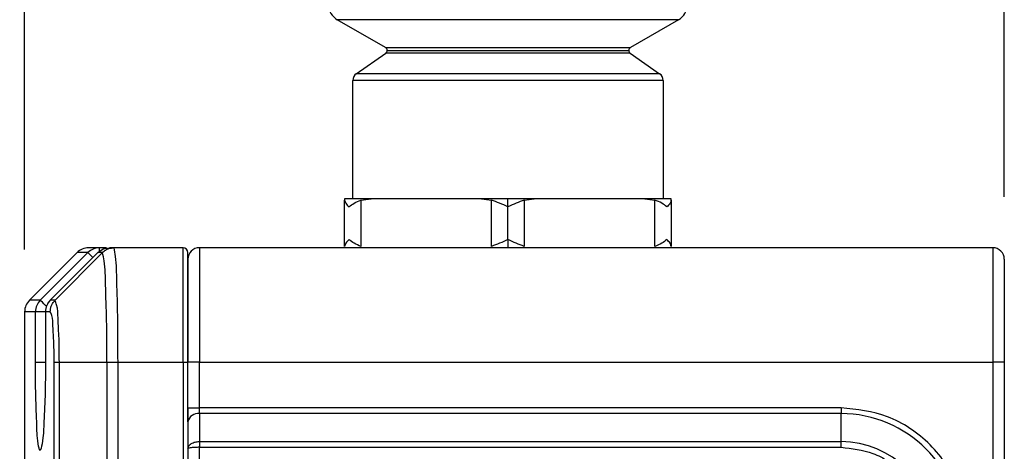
# Model space of a CAD drawing. Header units: millimetres. Extents: x 19 to 819, y 19 to 629.
# Tile 20 of 31: x 518 to 578, y 468 to 495. Entities that reach past the tile are written whole.
import ezdxf

# ---------------------------------------------------------------- set-up
doc = ezdxf.new("R2010")
doc.units = ezdxf.units.MM
doc.header["$LTSCALE"] = 3
doc.layers.add('DIMENSIONS', color=140, linetype='Continuous', lineweight=25)
doc.styles.add('SLDTEXTSTYLE0', font='TXT', dxfattribs={"width": 0.7})
doc.dimstyles.new('SLDDIMSTYLE0', dxfattribs={"dimtxt": 6.474023, "dimasz": 9.906, "dimexe": 0, "dimexo": 0.0625, "dimgap": 1.618506, "dimtad": 0, "dimtih": 1, "dimtoh": 1, "dimrnd": 1e-09, "dimzin": 12, "dimdsep": 46, "dimtxsty": 'SLDTEXTSTYLE0', "dimsah": 1, "dimcen": 0.09, "dimadec": 0, "dimazin": 3, "dimtfac": 1, "dimtofl": 0, "dimtmove": 0, "dimatfit": 3, "dimfxl": 0, "dimfrac": 2, "dimtolj": 1, "dimtzin": 12, "dimarcsym": 0})
doc.dimstyles.new('SLDDIMSTYLE1', dxfattribs={"dimtxt": 6.474023, "dimasz": 9.906, "dimexe": 0, "dimexo": 0.0625, "dimgap": 1.618506, "dimtad": 0, "dimtih": 1, "dimtoh": 1, "dimrnd": 1e-09, "dimzin": 4, "dimdsep": 46, "dimtxsty": 'SLDTEXTSTYLE0', "dimsah": 1, "dimcen": 0.09, "dimadec": 0, "dimazin": 1, "dimtfac": 1, "dimtofl": 0, "dimtmove": 0, "dimatfit": 3, "dimfxl": 0, "dimfrac": 2, "dimtolj": 1, "dimtzin": 12, "dimarcsym": 0})

# ---------------------------------------------------------------- blocks, each defined once
blk = doc.blocks.new('_D_10')
at = {"layer": 'DIMENSIONS'}
for p, q in [((485.507, 456.506), (485.507, 595.148)), ((578.007, 483.806), (578.007, 595.148)), ((485.507, 585.623), (513.703, 585.623)), ((522.476, 585.623), (520.302, 585.623)), ((520.302, 585.623), (520.302, 575.333)), ((541.714, 585.623), (543.888, 585.623)), ((543.888, 585.623), (543.888, 575.333)), ((578.007, 585.623), (550.487, 585.623)), ((520.302, 575.333), (522.476, 575.333)), ((543.888, 575.333), (541.714, 575.333))]:
    blk.add_line(p, q, dxfattribs=at)
for points in [[(485.507, 585.623), (495.413, 584.099), (495.413, 587.147)], [(578.007, 585.623), (568.101, 587.147), (568.101, 584.099)]]:
    blk.add_solid(points, dxfattribs=at)
at = {"layer": 'DIMENSIONS', "char_height": 6.35, "attachment_point": 1, "style": 'SLDTEXTSTYLE0'}
for s, insert in [('92.5', (522.476, 595.258)), ('3.64', (522.476, 583.519))]:
    blk.add_mtext(s, dxfattribs=dict(at, insert=insert))
blk = doc.blocks.new('_D_11')
at = {"layer": 'DIMENSIONS'}
for p, q in [((518.007, 480.592), (518.007, 568.033)), ((578.007, 483.806), (578.007, 568.033)), ((518.007, 558.508), (529.889, 558.508)), ((538.662, 558.508), (536.488, 558.508)), ((536.488, 558.508), (536.488, 548.219)), ((557.9, 558.508), (560.074, 558.508)), ((560.074, 558.508), (560.074, 548.219)), ((578.007, 558.508), (566.673, 558.508)), ((536.488, 548.219), (538.662, 548.219)), ((560.074, 548.219), (557.9, 548.219))]:
    blk.add_line(p, q, dxfattribs=at)
for points in [[(518.007, 558.508), (527.913, 556.984), (527.913, 560.032)], [(578.007, 558.508), (568.101, 560.032), (568.101, 556.984)]]:
    blk.add_solid(points, dxfattribs=at)
at = {"layer": 'DIMENSIONS', "char_height": 6.35, "attachment_point": 1, "style": 'SLDTEXTSTYLE0'}
for s, insert in [('60.0', (538.662, 568.143)), ('2.36', (538.662, 556.404))]:
    blk.add_mtext(s, dxfattribs=dict(at, insert=insert))

msp = doc.modelspace()

# ---------------------------------------------------------------- linework, layer by layer
for p, q in [((558.057, 494.647), (537.157, 494.647)), ((540.107, 492.944), (537.157, 494.647)), ((558.057, 494.647), (555.107, 492.944)), ((540.107, 492.944), (555.107, 492.944)), ((540.207, 492.77), (555.007, 492.77)), ((538.321, 491.345), (540.122, 492.607)), ((555.093, 492.607), (540.122, 492.607)), ((555.093, 492.607), (556.894, 491.345)), ((557.107, 490.936), (538.107, 490.936)), ((538.107, 483.696), (538.107, 490.936)), ((556.894, 491.345), (538.321, 491.345)), ((557.107, 490.936), (557.107, 483.696)), ((537.607, 483.696), (537.607, 483.612)), ((539.22, 483.696), (537.607, 483.696)), ((538.607, 483.612), (539.22, 483.696)), ((545.994, 483.696), (539.22, 483.696)), ((547.607, 483.696), (545.994, 483.696)), ((545.994, 483.696), (546.607, 483.612)), ((547.607, 483.196), (547.607, 483.696)), ((549.22, 483.696), (547.607, 483.696)), ((548.607, 483.612), (549.22, 483.696)), ((555.994, 483.696), (549.22, 483.696)), ((555.994, 483.696), (556.607, 483.612)), ((557.607, 483.696), (555.994, 483.696)), ((557.607, 483.612), (557.607, 483.696)), ((537.607, 480.78), (537.607, 483.612)), ((538.607, 483.612), (538.607, 480.78)), ((546.607, 480.78), (546.607, 483.612)), ((547.607, 481.196), (547.607, 483.196)), ((548.607, 483.612), (548.607, 480.78)), ((556.607, 480.78), (556.607, 483.612)), ((557.607, 483.612), (557.607, 480.78)), ((522.588, 480.696), (521.921, 480.696)), ((522.495, 480.403), (522.814, 480.628)), ((523.025, 480.696), (522.588, 480.696)), ((522.588, 480.482), (522.588, 480.696)), ((522.814, 480.628), (523.2, 480.696)), ((523.484, 480.696), (523.2, 480.696)), ((527.707, 480.696), (523.484, 480.696)), ((527.707, 473.696), (527.707, 480.696)), ((528.707, 480.696), (528.707, 473.696)), ((577.307, 480.696), (528.707, 480.696)), ((547.607, 481.196), (547.607, 480.696)), ((577.307, 480.696), (577.307, 473.696)), ((521.214, 480.403), (518.3, 477.489)), ((518.965, 477.489), (521.882, 480.403)), ((522.495, 480.403), (519.574, 477.489)), ((519.87, 477.489), (522.777, 480.403)), ((521.882, 480.403), (521.214, 480.403)), ((522.777, 480.403), (522.495, 480.403)), ((528.007, 473.696), (528.007, 480.396)), ((528.007, 479.996), (528.007, 473.696)), ((578.007, 479.996), (578.007, 473.696)), ((518.965, 477.489), (518.3, 477.489)), ((519.574, 477.489), (519.573, 477.489)), ((519.87, 477.489), (519.574, 477.489)), ((518.007, 476.782), (518.007, 465.35)), ((518.672, 476.782), (518.007, 476.782)), ((518.672, 473.696), (518.672, 476.782)), ((519.28, 476.782), (518.672, 476.782)), ((519.28, 476.782), (519.28, 473.696)), ((519.282, 476.782), (519.28, 476.782)), ((519.282, 476.782), (519.282, 473.696)), ((519.578, 476.782), (519.282, 476.782)), ((518.672, 473.696), (519.286, 473.696)), ((519.282, 473.696), (519.28, 473.696)), ((519.814, 377.693), (519.814, 473.698)), ((520.132, 473.696), (523.046, 473.696)), ((520.132, 377.696), (520.132, 473.696)), ((523.046, 473.696), (523.046, 377.696)), ((523.046, 473.696), (523.725, 473.696)), ((523.725, 377.696), (523.725, 473.696)), ((523.725, 473.696), (527.707, 473.696)), ((527.707, 473.696), (528.007, 473.696)), ((527.707, 473.696), (527.707, 453.015)), ((528.707, 473.696), (528.007, 473.696)), ((528.007, 470.055), (528.007, 473.696)), ((528.707, 473.696), (577.307, 473.696)), ((528.707, 470.903), (528.707, 473.696)), ((577.307, 473.696), (577.307, 377.696)), ((578.007, 473.696), (577.307, 473.696)), ((578.007, 473.696), (578.007, 377.696)), ((528.007, 470.903), (528.707, 470.903)), ((528.007, 470.903), (528.007, 470.054)), ((528.707, 470.549), (528.707, 470.903)), ((568.007, 470.903), (528.707, 470.903)), ((528.707, 470.549), (528.707, 468.842)), ((568.007, 470.549), (528.707, 470.549)), ((568.007, 470.903), (568.007, 470.549)), ((568.007, 468.842), (568.007, 470.549)), ((528.007, 470.054), (528.007, 468.406)), ((528.061, 468.573), (528.024, 468.49)), ((528.707, 468.842), (528.707, 468.489)), ((528.707, 468.842), (568.007, 468.842)), ((568.007, 468.489), (568.007, 468.842)), ((528.007, 468.406), (528.007, 462.196)), ((528.707, 468.489), (568.007, 468.489)), ((528.707, 465.008), (528.707, 468.489))]:
    msp.add_line(p, q)
at = {"flags": 128}
for points in [[(522.18, 480.105), (522.097, 480.188), (522.009, 480.276), (521.942, 480.342), (521.9, 480.385), (521.882, 480.403)], [(519.337, 477.116), (519.286, 477.167), (519.18, 477.273), (519.092, 477.362), (519.025, 477.428), (518.982, 477.471), (518.965, 477.489)]]:
    msp.add_lwpolyline(points, dxfattribs=at)
for centre, radius, start, end in [((537.707, 495.599), 1.1, 124.99983, 240.00017), ((557.507, 495.599), 1.1, 299.99979, 55.00021), ((540.007, 492.77), 0.2, 0.00076, 59.99743), ((540.007, 492.77), 0.2, 305.00067, 359.99719), ((555.207, 492.77), 0.2, 120.00343, 179.99837), ((555.207, 492.77), 0.2, 180.00185, 235.00029), ((538.607, 490.936), 0.5, 124.99837, 180.00141), ((556.607, 490.936), 0.5, 359.99859, 55.00163), ((521.921, 479.696), 1, 89.99838, 135.00218), ((522.588, 479.698), 0.998, 90.00409, 135.04209), ((527.707, 480.396), 0.3, 0.00039, 89.99863), ((528.707, 479.996), 0.7, 89.99999, 179.99977), ((577.307, 479.996), 0.7, 0.0002, 90.0001), ((519.007, 476.782), 1, 135.00054, 179.99931), ((519.673, 476.782), 1.001, 135.04034, 180.00474), ((520.28, 476.782), 1, 134.94007, 179.99879), ((520.283, 476.782), 1.001, 135.07688, 180.00969), ((528.62, 469.931), 0.625, 81.95224, 168.57786), ((568.007, 463.196), 7.354, 0.00007, 89.9999), ((568.007, 463.196), 5.646, 359.99999, 89.99997)]:
    msp.add_arc(centre, radius, start, end)
for points, knots in [([(537.607, 483.612), (537.627, 483.546), (537.675, 483.383), (537.8, 483.266), (537.875, 483.196)], [0, 0, 0, 0, 0.402489, 1, 1, 1, 1]), ([(537.875, 483.196), (537.977, 483.277), (538.198, 483.454), (538.464, 483.556), (538.607, 483.612)], [0, 0, 0, 0, 0.457906, 1, 1, 1, 1]), ([(547.607, 483.196), (547.439, 483.274), (547.111, 483.425), (546.772, 483.551), (546.607, 483.612)], [0, 0, 0, 0, 0.513786, 1, 1, 1, 1]), ([(548.607, 483.612), (548.444, 483.551), (548.105, 483.425), (547.777, 483.274), (547.607, 483.196)], [0, 0, 0, 0, 0.482915, 1, 1, 1, 1]), ([(557.339, 483.196), (557.239, 483.276), (557.017, 483.454), (556.752, 483.556), (556.607, 483.612)], [0, 0, 0, 0, 0.454644, 1, 1, 1, 1]), ([(557.607, 483.612), (557.588, 483.547), (557.54, 483.383), (557.415, 483.266), (557.339, 483.196)], [0, 0, 0, 0, 0.3992421, 1, 1, 1, 1]), ([(522.777, 480.403), (522.839, 480.456), (522.954, 480.556), (523.195, 480.668), (523.375, 480.685), (523.484, 480.696)], [0, 0, 0, 0, 0.313032, 0.584293, 1, 1, 1, 1]), ([(523.725, 473.696), (523.723, 474.589), (523.721, 476.014), (523.688, 477.664), (523.638, 478.925), (523.648, 479.842), (523.518, 480.518), (523.484, 480.696)], [0, 0, 0, 0, 0.382072, 0.610113, 0.705895, 0.922566, 1, 1, 1, 1]), ([(537.875, 481.196), (537.8, 481.125), (537.674, 481.008), (537.626, 480.845), (537.607, 480.78)], [0, 0, 0, 0, 0.600758, 1, 1, 1, 1]), ([(538.607, 480.78), (538.463, 480.836), (538.198, 480.938), (537.976, 481.115), (537.875, 481.196)], [0, 0, 0, 0, 0.545358, 1, 1, 1, 1]), ([(547.607, 481.196), (547.438, 481.118), (547.11, 480.966), (546.771, 480.841), (546.607, 480.78)], [0, 0, 0, 0, 0.517086, 1, 1, 1, 1]), ([(548.607, 480.78), (548.443, 480.841), (548.104, 480.967), (547.776, 481.118), (547.607, 481.196)], [0, 0, 0, 0, 0.486216, 1, 1, 1, 1]), ([(557.339, 481.196), (557.238, 481.115), (557.016, 480.937), (556.751, 480.835), (556.607, 480.78)], [0, 0, 0, 0, 0.457907, 1, 1, 1, 1]), ([(557.607, 480.78), (557.588, 480.846), (557.54, 481.009), (557.414, 481.126), (557.339, 481.196)], [0, 0, 0, 0, 0.402489, 1, 1, 1, 1]), ([(523.047, 473.696), (523.048, 474.552), (523.051, 476.134), (522.955, 478.194), (522.958, 479.588), (522.815, 480.233), (522.777, 480.403)], [0, 0, 0, 0, 0.38197, 0.705746, 0.922363, 1, 1, 1, 1]), ([(519.578, 476.782), (519.582, 476.847), (519.589, 476.978), (519.649, 477.166), (519.74, 477.342), (519.827, 477.44), (519.87, 477.489)], [0, 0, 0, 0, 0.250109, 0.500172, 0.750146, 1, 1, 1, 1]), ([(520.132, 473.696), (520.131, 473.944), (520.129, 474.429), (520.113, 475.325), (520.049, 476.239), (520.037, 477.038), (519.906, 477.392), (519.87, 477.489)], [0, 0, 0, 0, 0.195207, 0.381559, 0.703845, 0.919252, 1, 1, 1, 1]), ([(519.814, 473.698), (519.813, 473.899), (519.811, 474.295), (519.797, 475.028), (519.739, 475.773), (519.729, 476.425), (519.61, 476.706), (519.578, 476.782)], [0, 0, 0, 0, 0.1938, 0.383049, 0.70662, 0.921103, 1, 1, 1, 1]), ([(519.282, 473.696), (519.28, 473.017), (519.277, 471.764), (519.175, 469.972), (519.161, 469.121), (518.951, 468.076), (518.757, 469.118), (518.757, 469.971), (518.673, 471.763), (518.672, 473.017), (518.672, 473.696)], [0, 0, 0, 0, 0.190935, 0.352566, 0.46072, 0.500185, 0.539209, 0.647211, 0.808917, 1, 1, 1, 1]), ([(519.814, 473.698), (519.825, 473.698), (519.857, 473.697), (519.922, 473.697), (520.017, 473.696), (520.091, 473.696), (520.132, 473.696)], [0, 0, 0, 0, 0.09985, 0.30512, 0.608687, 1, 1, 1, 1]), ([(575.714, 463.196), (575.611, 464.165), (575.453, 465.657), (574.492, 467.451), (573.497, 468.686), (572.263, 469.681), (570.468, 470.642), (568.977, 470.8), (568.007, 470.903)], [0, 0, 0, 0, 0.239457, 0.36836, 0.499999, 0.631639, 0.760543, 1, 1, 1, 1]), ([(528.007, 468.406), (528.011, 468.442), (528.019, 468.512), (528.059, 468.57), (528.079, 468.598)], [0, 0, 0, 0, 0.516155, 1, 1, 1, 1]), ([(528.079, 468.598), (528.121, 468.64), (528.193, 468.712), (528.324, 468.774), (528.488, 468.829), (528.619, 468.837), (528.707, 468.842)], [0, 0, 0, 0, 0.255452, 0.434479, 0.621323, 1, 1, 1, 1]), ([(528.079, 468.442), (528.06, 468.439), (528.032, 468.434), (528.014, 468.413), (528.007, 468.406)], [0, 0, 0, 0, 0.6510925, 1, 1, 1, 1]), ([(528.707, 468.489), (528.62, 468.488), (528.492, 468.486), (528.327, 468.476), (528.204, 468.465), (528.123, 468.45), (528.079, 468.442)], [0, 0, 0, 0, 0.4133554, 0.6090038, 0.7852904, 1, 1, 1, 1]), ([(568.007, 468.489), (568.673, 468.418), (569.697, 468.309), (570.93, 467.649), (571.778, 466.966), (572.461, 466.118), (573.121, 464.886), (573.229, 463.862), (573.3, 463.196)], [0, 0, 0, 0, 0.239457, 0.368361, 0.500001, 0.631639, 0.760544, 1, 1, 1, 1])]:
    msp.add_open_spline(points, degree=3, knots=knots)

# ---------------------------------------------------------------- dimensions: what is measured, and where the dimension line sits
at = {"layer": 'DIMENSIONS'}
dim = msp.add_linear_dim(base=(578.007, 585.623), p1=(485.507, 452.696), p2=(578.007, 479.996), angle=0, dimstyle='SLDDIMSTYLE0', dxfattribs=at)
dim.commit()
dim.dimension.update_dxf_attribs({"geometry": '_D_10', "text_midpoint": (532.095, 585.623), "dimtype": 160})
dim = msp.add_linear_dim(base=(518.007, 558.508), p1=(578.007, 479.996), p2=(518.007, 476.782), dimstyle='SLDDIMSTYLE1', dxfattribs=at)
dim.commit()
dim.dimension.update_dxf_attribs({"geometry": '_D_11', "text_midpoint": (548.281, 558.508), "dimtype": 160})

doc.saveas('drawing.dxf')
